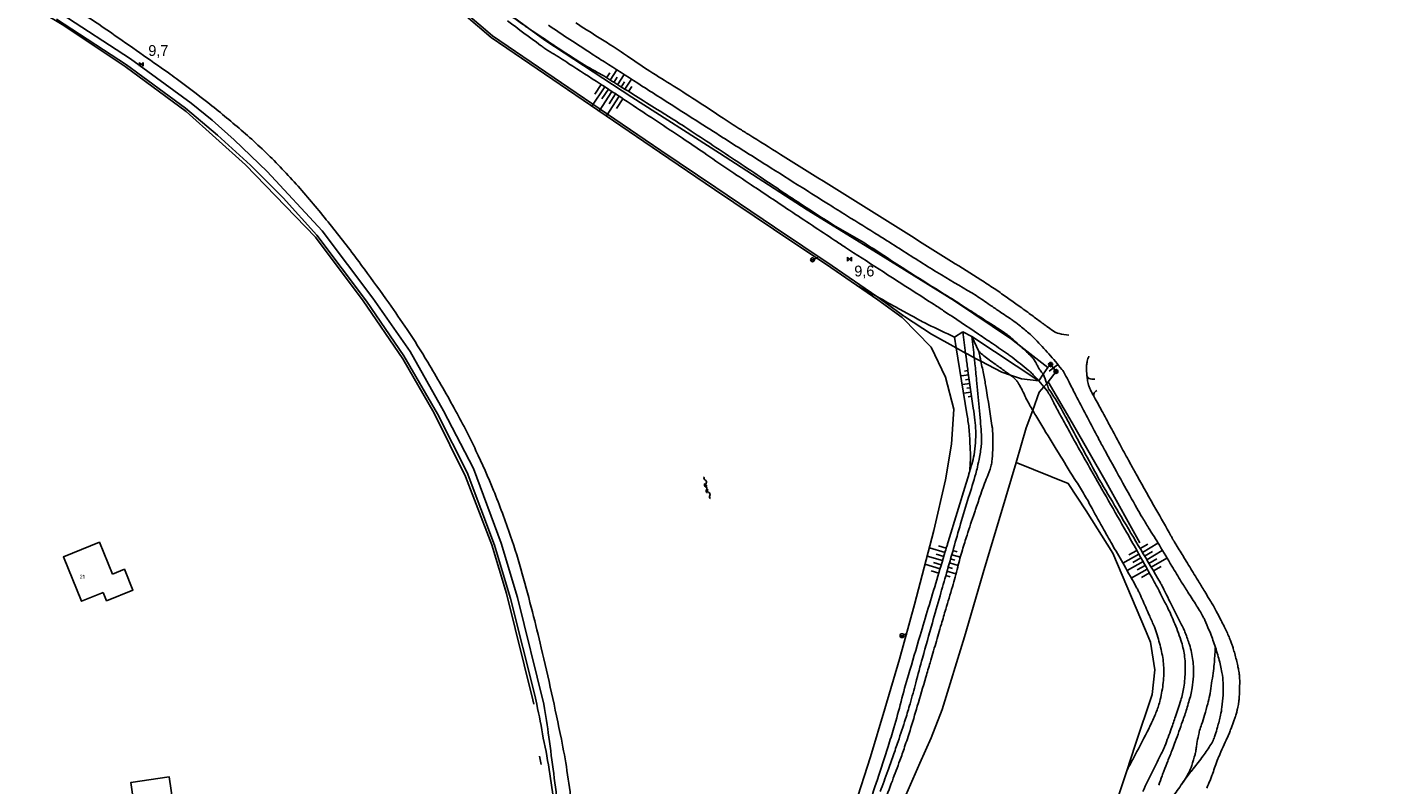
# Model space of a CAD drawing. Header units: millimetres. Extents: x 149344 to 154519, y 463794 to 476271.
# Tile 46 of 70: x 149566 to 149884, y 469481 to 469657. Entities that reach past the tile are written whole.
import ezdxf

# ---------------------------------------------------------------- set-up
doc = ezdxf.new("R2010")
doc.units = ezdxf.units.MM
doc.header["$LTSCALE"] = 4
doc.layers.get('0').update_dxf_attribs({"color": 252, "linetype": 'CONTINUOUS'})
for name, color, linetype in [('Gebouw', 252, 'CONTINUOUS'), ('Huisnummer', 252, 'CONTINUOUS'), ('Kilometrering', 252, 'CONTINUOUS'), ('symbool talud', 252, 'CONTINUOUS'), ('symbool water', 252, 'CONTINUOUS'), ('Topografie', 252, 'CONTINUOUS')]:
    doc.layers.add(name, color=color, linetype=linetype)
doc.styles.add('ISO', font='ISO')
doc.styles.add('rtw_iso', font='iso-rtw.shx')

# ---------------------------------------------------------------- blocks, each defined once
blk = doc.blocks.new('talud')
for p, q in [((0, 0.75), (0.5, 0.75)), ((0, 0.5), (1, 0.5)), ((0, 0.25), (0.5, 0.25)), ((0, 0), (1, 0)), ((0, -0.25), (0.5, -0.25)), ((0, -0.5), (1, -0.5)), ((0, -0.75), (0.5, -0.75))]:
    blk.add_line(p, q)
blk = doc.blocks.new('DRHEK')
at = {"linetype": 'Continuous'}
for p, q in [((1.25, 0), (-1.25, 0)), ((-0.5, 0.7), (0.5, 0.7)), ((-0.5, -0.7), (0.5, -0.7))]:
    blk.add_line(p, q, dxfattribs=at)
blk = doc.blocks.new('paal')
for radius in [0.45, 0.2]:
    blk.add_circle((0, 0), radius)
blk = doc.blocks.new('kilometerpaal')
for p, q in [((-0.44, 0.44), (0.44, -0.44)), ((-0.44, -0.44), (-0.44, 0.44)), ((0.44, 0.44), (-0.44, -0.44)), ((0.44, -0.44), (0.44, 0.44))]:
    blk.add_line(p, q)
at = {"style": 'rtw_iso'}
blk.add_attdef('KILOMETERPAAL', (0.59, 0.87), '', height=2.5, dxfattribs=at)
blk = doc.blocks.new('aanduidingsbord')
for p, q in [((-0.81, -0.33), (0, 0)), ((-1.45, -0.5), (-1.01, -0.5))]:
    blk.add_line(p, q)
at = {"color": 0}
blk.add_circle((-1.23, -0.5), 0.45, dxfattribs=at)
blk = doc.blocks.new('water6')
at = {"linetype": 'Continuous'}
for centre, start, end in [((0.16, 1.47), 129.7446, 230.2554), ((-0.47, 2.22), 309.7446, 50.2554), ((-0.47, 0.72), 309.7446, 50.2554), ((0.49, 0), 129.7446, 230.2554), ((-0.14, 0.75), 309.7446, 50.2554), ((0.16, -1.51), 129.7446, 230.2554), ((-0.47, -0.76), 309.7446, 50.2554), ((-0.47, -2.26), 309.7446, 50.2554), ((-0.14, -0.75), 309.7446, 50.2554)]:
    blk.add_arc(centre, 0.488, start, end, dxfattribs=at)

msp = doc.modelspace()

# ---------------------------------------------------------------- linework, layer by layer
at = {"layer": 'Gebouw'}
for points in [[(149586.15, 469530.11), (149583.13, 469537.51), (149574.8, 469534.1), (149579, 469523.82), (149584.02, 469525.87)], [(149586.15, 469530.11), (149588.93, 469531.24), (149590.89, 469526.44), (149584.8, 469523.95), (149584.02, 469525.87)], [(149600.87, 469472.18), (149599.31, 469483.18), (149590.4, 469481.92), (149591.96, 469470.91), (149600.87, 469472.18)]]:
    msp.add_lwpolyline(points, dxfattribs=at)
at = {"layer": 'Topografie'}
for p, q in [((149783.05, 469586.22), (149781.07, 469584.97)), ((149785.15, 469585.13), (149783.05, 469586.22)), ((149785.15, 469585.13), (149786.74, 469581.61)), ((149804.61, 469577), (149803.35, 469578.65)), ((149684.99, 469488.01), (149685.38, 469486.03))]:
    msp.add_line(p, q, dxfattribs=at)
for points in [[(149803.55, 469263.61, 0), (149802.36, 469256.22, 0.000009)], [(149687.12, 469657.14, 0.006521), (149692.05, 469653.82, 0.001102), (149696.8, 469650.73, 0.001609), (149700.06, 469648.63, 0.000041), (149707.75, 469643.72, 0.00007), (149712.28, 469640.83, 0.000059), (149725.27, 469632.54, 0.000489), (149726.83, 469631.55, 0.000669), (149728.2, 469630.68, 0.000097), (149737.64, 469624.72, 0.00014), (149745.81, 469619.57, 0.000188), (149751.92, 469615.73, 0.001688), (149756.13, 469613.1, -0.000958), (149763.56, 469608.47, -0.001533), (149764.92, 469607.62, 0.000234), (149773.78, 469602.01, 0.005476), (149778.11, 469599.34, 0.002993), (149786.11, 469594.59, 0.001212), (149789.33, 469592.39, 0.001819), (149791.48, 469590.93, 0.00035), (149793.82, 469589.36, -0.001124), (149794.55, 469588.87, -0.019199), (149796.09, 469587.74, -0.012765), (149798.28, 469585.9, -0.020467), (149799.85, 469584.4, -0.00985), (149802.92, 469581.08, -0.012988), (149805.95, 469577.5, -0.047224), (149806.66, 469576.41, -0.003505), (149807.65, 469574.5, 0.002324), (149809.14, 469571.61, 0.000205), (149814.06, 469562.21, 0.001347), (149814.82, 469560.78, 0.003437), (149816.2, 469558.22, 0.001245), (149820.07, 469551.2, 0.001985), (149823.33, 469545.37, 0.005655), (149824.5, 469543.35, 0.005782), (149826.03, 469540.86, -0.003516), (149828.55, 469536.78, -0.00249), (149831.43, 469531.97, 0.003308), (149833.61, 469528.36, 0.006984), (149835.13, 469525.95, -0.005346), (149837.13, 469522.81, -0.005194), (149838.02, 469521.35, -0.006712), (149838.68, 469520.21, -0.021729), (149839.05, 469519.47, -0.007298), (149840.02, 469517.22, -0.015226), (149841.23, 469514.01, -0.014488), (149842.3, 469510.56, -0.013085), (149842.7, 469508.99, -0.012558), (149843.03, 469507.33, -0.030805), (149843.29, 469504.96, -0.02589), (149843.28, 469502.12, -0.017117), (149843.02, 469499.3, -0.025832), (149842.7, 469497.45, -0.005916), (149842.36, 469496.09, -0.005568), (149841.98, 469494.66, -0.010495), (149841.46, 469492.95, -0.017159), (149841.09, 469491.93, -0.043125), (149840.47, 469490.71, -0.018491), (149838.68, 469488.06, -0.015732), (149836.34, 469485.06, 0.019876), (149834.51, 469482.67, 0.000287), (149834.34, 469482.42)], [(149674.19, 469662.48, 0.001591), (149675.16, 469661.73, 0.005754), (149678.63, 469659.12, 0.007925), (149681.2, 469657.3, 0.000923), (149682.2, 469656.62)], [(149800.62, 469574.84, 0.012176), (149798.92, 469576.65, 0.029352), (149798.16, 469577.34, 0.003061), (149794.42, 469580.3, 0.013862), (149793.57, 469580.93, 0.00189), (149789.89, 469583.47, 0.002183), (149786.69, 469585.64, 0.000899), (149778.58, 469591.06, 0.00333), (149776.38, 469592.5, 0.001808), (149771.77, 469595.46, -0.001354), (149765.61, 469599.41, -0.000347), (149757.74, 469604.49, -0.001457), (149755.88, 469605.71, -0.001419), (149753.38, 469607.35, -0.000341), (149743.01, 469614.23, -0.000337), (149734.01, 469620.23, -0.000566), (149728.65, 469623.81, -0.00422), (149723.04, 469627.65, 0.004824), (149718.12, 469630.99, 0.000625), (149714.37, 469633.49, 0.000431), (149708.91, 469637.1, 0.000279), (149703.1, 469640.94, 0.000604), (149700.4, 469642.71, 0.001641), (149699.03, 469643.6, 0.000314), (149691.84, 469648.24, 0.004926), (149687.93, 469650.71, -0.010077), (149686.03, 469651.93, -0.010375), (149685.26, 469652.48, -0.001034), (149677.59, 469658.15, -0.000908)], [(149682.2, 469656.62, 0.001408), (149683.73, 469655.58, 0.001345), (149688.13, 469652.64, 0.001908), (149692.91, 469649.5, 0.004701), (149694.87, 469648.25, 0.02059), (149697.35, 469646.83, -0.02012), (149699.88, 469645.39, -0.000162), (149703.6, 469643.07, 0.000123), (149708.5, 469640, 0.000083), (149713.56, 469636.85, -0.000177), (149715.94, 469635.36, -0.005712), (149718.67, 469633.61, -0.001344), (149730.2, 469625.99, -0.001181), (149736.13, 469622.03, 0.001149), (149742.21, 469617.96, 0.002502), (149747.4, 469614.55, 0.002805), (149752.05, 469611.56, 0.015371), (149756.3, 469609.04, -0.015109), (149760.62, 469606.49, -0.004922), (149765.33, 469603.44, 0.004771), (149770.18, 469600.29, 0.002012), (149777.8, 469595.51, -0.003516), (149782.15, 469592.75, -0.00049), (149784.22, 469591.42, 0.000402), (149786.74, 469589.8, 0.00142), (149788.74, 469588.52, -0.001159), (149791.19, 469586.95, -0.010641), (149793.02, 469585.73, -0.017815), (149794.07, 469584.93, -0.011846), (149794.75, 469584.35, -0.003032), (149796.46, 469582.79)], [(149796.13, 469222.55, -0.000001), (149795.26, 469218.36, -0.001365)], [(149763.9, 469479.81, 0.003959), (149765.65, 469484.56, 0.002028), (149766.9, 469488.08, 0.002169), (149768.04, 469491.37, 0.005058), (149769.76, 469496.61, 0.007566), (149770.82, 469500.13, 0.006252), (149772.14, 469504.97, -0.005272), (149773.68, 469510.7, -0.00031), (149775.97, 469518.83, -0.000401), (149777.75, 469525.12, -0.000629), (149779.25, 469530.37, -0.00029), (149782.52, 469541.79, -0.007198), (149784.37, 469547.89, 0.008039), (149786.02, 469553.36, 0.013104), (149786.41, 469554.86, 0.00847), (149786.9, 469557.21, 0.026524), (149787.32, 469560.22, 0.037443), (149787.34, 469562.37, 0.004156), (149787.15, 469564.91, 0.003285), (149786.87, 469568.12, 0.000201), (149786.81, 469568.73, 0.00002), (149786.21, 469575.01, 0.002095), (149785.83, 469578.81, 0.000278), (149785.68, 469580.2)], [(149758.39, 469596.99, 0.000236), (149763.15, 469594.34)], [(149763.15, 469594.34, 0.000251), (149768.22, 469591.53, 0.000761), (149771.65, 469589.62, 0.011887), (149774.93, 469587.91, 0.006461), (149781.07, 469584.97)], [(149783.67, 469581.28, -0.001128), (149783.05, 469586.22)], [(149785.68, 469580.2, 0.000981), (149785.15, 469585.13)], [(149760.9, 469475.64, 0.002641), (149763.25, 469482.61, 0.002908), (149765.73, 469490.24, 0.005152), (149767.06, 469494.57, 0.008923), (149768.74, 469500.65, -0.008849), (149770.44, 469506.79, -0.000373), (149773.13, 469515.88, -0.000531), (149775.04, 469522.26, -0.000109), (149778.97, 469535.36, -0.001041), (149779.38, 469536.73, -0.000008), (149779.63, 469537.55), (149783.78, 469551.16, -0.000008), (149784.39, 469553.16, 0.000002), (149784.63, 469553.95)], [(149784.63, 469553.95, 0.010803), (149784.79, 469556.53, 0.020914), (149784.8, 469557.87, 0.001605), (149784.71, 469559.7, 0.001225), (149784.59, 469562.11, 0.016509), (149784.43, 469564.01, 0.009712), (149783.99, 469567.22), (149781.48, 469582.5)], [(149796.46, 469582.79, -0.000706), (149796.85, 469582.43, -0.003229), (149798.07, 469581.29, -0.005933), (149798.72, 469580.66, -0.031459), (149799.36, 469579.93, -0.030467), (149799.93, 469579.11, -0.026146), (149800.11, 469578.76, 0.011878), (149800.49, 469578, 0.031385), (149800.91, 469577.3, 0.021722), (149801.64, 469576.35)], [(149764.66, 469476.88, 0.000791), (149766.72, 469482.31, 0.003107), (149768.45, 469487, 0.004697), (149769.55, 469490.11, 0.006499), (149770.8, 469493.96, 0.004514), (149772.49, 469499.53, 0.000016), (149774.47, 469506.29, 0.000032), (149775.45, 469509.61, 0.000009), (149776.75, 469514.07, -0.00001), (149778.06, 469518.53, -0.001235), (149779.08, 469522.01, 0.000833), (149780.61, 469527.17, 0.011271), (149781.84, 469531.73, -0.012832), (149782.94, 469535.73, -0.004997), (149784, 469539.14, -0.003295), (149785.7, 469544.27, -0.000762), (149786.06, 469545.32, -0.000241), (149787.19, 469548.65, -0.013133), (149788.65, 469552.56, 0.020944), (149789.52, 469555.03, 0.045784), (149789.76, 469556.15, 0.019078), (149789.97, 469558.88, 0.01381), (149790, 469561.74, 0.020853), (149789.89, 469563.64, 0.013631), (149789.78, 469564.53, 0.001407), (149788.42, 469573.13, 0.00921), (149787.88, 469576.14, 0.002992), (149787.21, 469579.39)], [(149784.63, 469553.95, 0.000004), (149785.12, 469555.58, 0.031997), (149785.63, 469557.72, 0.024767), (149785.96, 469560.53, 0.023251), (149786.02, 469563.24, 0.025409), (149785.84, 469565.72, 0.004911), (149785.45, 469568.55, -0.001616), (149784.22, 469577.17, -0.002714), (149783.81, 469580.21, -0.000245), (149783.67, 469581.28)], [(149794.08, 469576.16, 0.005538), (149793.79, 469576.38, 0.007842), (149792.87, 469577.04, -0.003265), (149790.64, 469578.6, -0.009854), (149789.13, 469579.72, -0.006067), (149786.74, 469581.61)], [(149787.21, 469579.39, 0.002036), (149786.74, 469581.61)], [(149812.22, 469580.54, 0.020082), (149811.99, 469580.02, 0.056304), (149811.82, 469579.38, 0.005838), (149811.69, 469578.44, 0.024305), (149811.67, 469578.21, 0.012864), (149811.66, 469577.78, 0.007143), (149811.69, 469577, 0.009982), (149811.74, 469576.26)], [(149799.2, 469568.04, -0.001243), (149798.84, 469568.66, -0.005129), (149798.09, 469569.98, -0.019736), (149797.62, 469570.92, 0.010541), (149796.77, 469572.69, 0.012238), (149796.03, 469574.07, 0.025435), (149795.62, 469574.71, 0.053617), (149795.09, 469575.31, 0.020142), (149794.08, 469576.16)], [(149801.64, 469576.35, -0.008363), (149802.46, 469574.22)], [(149811.74, 469576.26, 0.014714), (149811.87, 469575.17, 0.034074), (149812.16, 469573.87, 0.015298), (149812.42, 469573.07, 0.036125), (149812.56, 469572.74, 0.00193), (149813.07, 469571.79, 0.000233), (149813.44, 469571.12)], [(149811.74, 469576.26, 0.111308), (149811.97, 469575.61, 0.190969), (149812.29, 469575.36, 0.035852), (149812.87, 469575.25, 0.042354), (149813.36, 469575.24, 0.002369), (149813.6, 469575.25, -0.004975)], [(149802.46, 469574.22, -0.004762), (149802.9, 469572.99, -0.022801), (149803.9, 469571.52, -0.001015), (149805.78, 469568.43, -0.011119), (149805.94, 469568.14, -0.004459), (149808.06, 469564.2, 0.003244), (149810.95, 469558.77, 0.000684), (149814.47, 469552.27, 0.008708), (149814.76, 469551.76, 0.000516), (149815.6, 469550.34, -0.000106), (149819.7, 469543.43, -0.000065), (149828.76, 469528.13, -0.003954), (149828.91, 469527.88, -0.015913), (149829.3, 469527.13, 0.00255), (149831.64, 469522.41, 0.001028), (149832.91, 469519.89, -0.001096), (149834.1, 469517.53, -0.027423), (149834.54, 469516.52, -0.01052), (149835.49, 469513.81, -0.046566), (149836.3, 469510.16, -0.047223), (149836.42, 469506.48, -0.019668), (149836.15, 469503.79, -0.032564), (149835.82, 469502.19, -0.008039), (149834.86, 469498.93, -0.009011), (149833.9, 469496.04, -0.00198), (149832.22, 469491.32, -0.005353), (149831.57, 469489.59, -0.006618), (149830.46, 469486.83, 0.008007), (149829.56, 469484.55, 0.003397), (149829.15, 469483.44, 0.001781), (149828.38, 469481.31, 0.011184)], [(149824.68, 469479.81, -0.000402), (149827.1, 469484.73, -0.00165), (149828.98, 469488.53, 0.004462), (149829.67, 469489.94, 0.02317), (149829.82, 469490.31, 0.002172), (149831.29, 469494.34, 0.005278), (149832.27, 469497.17, 0.004007), (149833.49, 469500.92, 0.039556), (149834.19, 469503.92, 0.030862), (149834.53, 469507.85, 0.042796), (149834.32, 469511.41, 0.043949), (149833.52, 469514.8, 0.016421), (149831.92, 469519.11, 0.020613), (149830.4, 469522.45, 0.002566), (149827.82, 469527.47, 0.007166), (149826.86, 469529.25, 0.000874), (149823.28, 469535.66, 0.001334), (149820.91, 469539.86, 0.000893), (149816.78, 469547.09, -0.000906), (149812.7, 469554.22, -0.001509), (149807.46, 469563.52, -0.00424), (149805.63, 469566.85, -0.002925), (149805.36, 469567.34, 0.000529), (149803.93, 469570.07, 0.002232), (149802.66, 469572.47), (149801.8, 469573.46)], [(149813.44, 469571.12, -0.114494), (149813.38, 469571.84, -0.174443), (149813.61, 469572.26, -0.040959), (149814.07, 469572.61, -0.076756)], [(149813.44, 469571.12, 0.00056), (149814.33, 469569.49, 0.000208), (149816.49, 469565.54, -0.000595), (149817.24, 469564.16, -0.002322), (149819.36, 469560.22, 0.002434), (149821.38, 469556.47, 0.000269), (149821.88, 469555.55, 0.001597), (149821.97, 469555.39, 0.000815), (149822.19, 469554.99, 0.000447), (149822.6, 469554.26, 0.000283), (149823.39, 469552.86, 0.000051), (149827.75, 469545.12, 0.000138), (149831.22, 469538.96, 0.001296), (149831.59, 469538.3, 0.00135), (149831.67, 469538.16, 0.001292), (149831.76, 469538.01, 0.003307), (149831.93, 469537.72, 0.001108), (149832.45, 469536.86, 0.00107), (149834.23, 469533.96, -0.000897), (149836.35, 469530.49, -0.000027), (149837.41, 469528.75, -0.00002), (149838.83, 469526.43, -0.000153), (149839.71, 469524.97, -0.000234), (149840.29, 469524.03, -0.0054), (149840.46, 469523.75, -0.00151), (149841.03, 469522.75, -0.006142), (149841.7, 469521.54, -0.003519), (149842.83, 469519.4, -0.005302), (149843.52, 469518.03, -0.005663), (149844.14, 469516.74, -0.00917), (149844.66, 469515.58, -0.010093), (149845.09, 469514.5, -0.007282), (149845.38, 469513.69, -0.007198), (149845.65, 469512.87, -0.007936), (149845.97, 469511.75, -0.005995), (149846.36, 469510.27, -0.006236), (149846.68, 469508.92, -0.009021), (149846.88, 469507.98, -0.009081), (149847, 469507.26, -0.0123), (149847.06, 469506.73, -0.010601), (149847.1, 469506.22, -0.008327), (149847.13, 469505.56, -0.008585), (149847.13, 469504.7, -0.00537), (149847.1, 469503.32, -0.006885), (149847.03, 469501.85, -0.010072), (149846.95, 469500.85, -0.009554), (149846.87, 469500.2, -0.010968), (149846.78, 469499.64, -0.01267), (149846.63, 469498.94, -0.011784), (149846.44, 469498.2, -0.006836), (149846.13, 469497.19, -0.008316), (149845.86, 469496.37, -0.002315), (149845.52, 469495.45, -0.002693), (149845.23, 469494.65, -0.002712), (149844.83, 469493.61, -0.006652), (149844.66, 469493.18, -0.008338), (149844.25, 469492.26, 0.003605), (149843.28, 469490.12, 0.001128), (149842.27, 469487.83, 0.012809), (149842.18, 469487.62, 0.003116), (149842.09, 469487.38, 0.000434), (149841.47, 469485.66, 0.000848), (149840.89, 469484.05, -0.001811), (149840.61, 469483.29, -0.010546), (149840.26, 469482.38, 0.005374), (149839.54, 469480.61, 0.001657)], [(149796.96, 469226.57, -0.000001), (149796.31, 469223.41, -0.000004)], [(149820.97, 469484.61, 0.001439), (149822.37, 469487.2, 0.003507), (149823.02, 469488.43, 0.00027), (149825.62, 469493.44, 0.001591), (149826.06, 469494.3, 0.011725), (149826.56, 469495.35, 0.004644), (149827.75, 469498.04, 0.040352), (149828.62, 469500.64, 0.027953), (149829.37, 469504.52, 0.043741), (149829.55, 469508.48, 0.045725), (149829.04, 469512.23, 0.015417), (149828.05, 469516.03, 0.03061), (149827.38, 469517.89, 0.000799), (149826.3, 469520.35, 0.001218), (149825.59, 469521.97, 0.000878), (149823.92, 469525.73, 0.008267), (149823.73, 469526.13, 0.013821), (149823.33, 469526.9, 0.001974), (149820.37, 469532.16, 0.000726), (149817.87, 469536.54, -0.000835), (149815.7, 469540.34, -0.006045), (149812.95, 469545.33, 0.009707), (149811.22, 469548.42, 0.009555), (149809.3, 469551.55, -0.005045), (149805.63, 469557.43, -0.000778), (149801.8, 469563.71, -0.001567), (149799.91, 469566.84, -0.002444), (149799.2, 469568.04)], [(149790.41, 469197.63, 0.000013), (149789.69, 469194.72, -0.000001), (149788.97, 469191.82, -0.000005), (149787.91, 469187.57, -0.000051)], [(149834.34, 469482.42, 0.020515), (149835.29, 469484.05, 0.047752), (149836.02, 469485.8, 0.003985), (149836.8, 469488.41, 0.027383), (149836.89, 469488.79, 0.01045), (149837.07, 469489.91, -0.011842), (149837.22, 469490.9, -0.007161), (149837.59, 469492.77, -0.011389), (149837.86, 469493.94, -0.022835), (149838.3, 469495.35, 0.015051), (149838.99, 469497.48, 0.007599), (149839.72, 469500.11, 0.010283), (149840.19, 469502.07, 0.014813), (149840.27, 469502.52, 0.001454), (149840.98, 469507.17, 0.016513), (149841.23, 469509.31, 0.009561), (149841.46, 469513.02)], [(149820.86, 469484.42, 0.000104), (149820.97, 469484.61)], [(149834.34, 469482.42, 0.003604), (149832.15, 469479.27, 0.007385), (149830.95, 469477.45, 0.004), (149829.49, 469475.12, -0.003171), (149827.64, 469472.17, -0.003191), (149826.02, 469469.65, -0.00098), (149825.27, 469468.51, -0.001638), (149824, 469466.6, -0.017867), (149822.77, 469464.89, -0.000814), (149822.61, 469464.68)], [(149833.78, 469481.6, 0.010792), (149834.34, 469482.42)]]:
    msp.add_lwpolyline(points, format="xyb", dxfattribs=at)
at = {"layer": 'Topografie', "flags": 128}
for points in [[(149575.74, 469719.34), (149583.82, 469714.64), (149602.07, 469703.88), (149621.99, 469692.14), (149642.92, 469679.46), (149654.86, 469670.59), (149673.86, 469654.29), (149712.8, 469627.76), (149725.55, 469619.15), (149739.16, 469609.98), (149752.46, 469601.04), (149758.39, 469596.99)], [(149763.15, 469594.34), (149752.74, 469601.45), (149739.44, 469610.4), (149725.83, 469619.57), (149713.08, 469628.18), (149674.16, 469654.69), (149655.17, 469670.98), (149643.19, 469679.87), (149622.25, 469692.57), (149619.77, 469694.03), (149620.25, 469695.28), (149608.22, 469702.05), (149596.61, 469708.87), (149579.49, 469718.94), (149576.76, 469721.09)], [(149457.44, 469712.06), (149467.26, 469716.61), (149470.9, 469717.41), (149474.81, 469716.55), (149479.95, 469712.35), (149486.26, 469708.07), (149491.34, 469704.77), (149499.24, 469699.27), (149500, 469698.86), (149549.37, 469672.35), (149574.49, 469657.28), (149589.12, 469647.62), (149603.2, 469637.21), (149616.97, 469624.87), (149633.16, 469608.07), (149644.19, 469593.36), (149653.39, 469579.93), (149660.65, 469567.34), (149667.9, 469552.71), (149674, 469536.93), (149677.38, 469525.63), (149683.5, 469501.06), (149683.7, 469500)], [(149682.2, 469656.62), (149674.19, 469662.48)], [(149796.46, 469582.79), (149794.31, 469584.48), (149781.14, 469593.35), (149764.04, 469603.9), (149746.99, 469614.41), (149726.67, 469627.51), (149706.4, 469640.52), (149686.25, 469653.66), (149682.2, 469656.62)], [(149758.39, 469596.99), (149763.38, 469593.58), (149769, 469589.5), (149775.7, 469582.61), (149778.99, 469575.67), (149780.92, 469568.27), (149780.4, 469560.2), (149779, 469551.96), (149776.32, 469540.19), (149771.82, 469523.08), (149768.35, 469510.47), (149765.01, 469498.92), (149761.68, 469487.82), (149758.01, 469476.58), (149756.3, 469472.06), (149750.79, 469457.52), (149745.98, 469445.28)], [(149781.48, 469582.5), (149775.75, 469585.67), (149769.52, 469589.74), (149769.35, 469589.86), (149769.33, 469589.88), (149763.67, 469593.99), (149763.15, 469594.34)], [(149800.62, 469574.84), (149785.15, 469585.13)], [(149783.67, 469581.28), (149781.48, 469582.5)], [(149802.69, 469577.92), (149796.46, 469582.79)], [(149785.68, 469580.2), (149784.21, 469580.98), (149783.67, 469581.28)], [(149787.21, 469579.39), (149785.68, 469580.2)], [(149794.08, 469576.16), (149792.08, 469576.83), (149787.21, 469579.39)], [(149800.62, 469574.84), (149796.59, 469575.33), (149794.08, 469576.16)], [(149801.64, 469576.35), (149800.62, 469574.84)], [(149802.69, 469577.92), (149801.64, 469576.35)], [(149803.35, 469578.65), (149802.69, 469577.92)], [(149802.79, 469574.58), (149804.61, 469577)], [(149801.8, 469573.46), (149800.69, 469572.19), (149799.2, 469568.04)], [(149802.46, 469574.22), (149801.8, 469573.46)], [(149802.79, 469574.58), (149802.46, 469574.22)], [(149824.05, 469537.33), (149816.19, 469551.37), (149808.38, 469565.14), (149802.79, 469574.58)], [(149799.2, 469568.04), (149797.72, 469563.95), (149795.36, 469555.93)], [(149744.93, 469415.14), (149749.66, 469428.79), (149755.54, 469444.47), (149763.04, 469463.45), (149766.57, 469471.53), (149773.04, 469486.33), (149775.71, 469492.23), (149778.27, 469498.78), (149783.44, 469515.57), (149788.1, 469531.69), (149791.94, 469544.3), (149795.36, 469555.93)], [(149795.36, 469555.93), (149807.42, 469551.09), (149811.61, 469544.73), (149817.78, 469534.95), (149825.36, 469517.16), (149826.45, 469514.36), (149827.45, 469507.98), (149826.9, 469502.27), (149822.91, 469490.52), (149820.97, 469484.61)], [(149820.97, 469484.61), (149815.75, 469468.75)]]:
    msp.add_lwpolyline(points, dxfattribs=at)
for points in [[(149573.21, 469658.52), (149589.37, 469648.01), (149603.08, 469637.94), (149610.5, 469631.71), (149618.07, 469624.78), (149625.66, 469617.19), (149633.43, 469608.54), (149644.99, 469593.28), (149653.59, 469580.66), (149661.41, 469567.22), (149668.24, 469553.66), (149674.6, 469536.79), (149678.31, 469524.47), (149683.97, 469502.11), (149684.37, 469500, -0.011532), (149685.9, 469492.15, -0.026327), (149688.52, 469475.56, -0.00497)], [(149574.22, 469659.87), (149590.34, 469649.4), (149604.38, 469639.11), (149609.25, 469635.15), (149614.32, 469630.59), (149621.93, 469623.32), (149634.7, 469609.58), (149646.42, 469594.01), (149655.04, 469581.62), (149662.81, 469567.94), (149669.74, 469554.52), (149676.15, 469537.29), (149679.95, 469524.67), (149686.02, 469500, -0.013757), (149687.18, 469492.4, -0.002873), (149689.37, 469475.51, -0.00449)], [(149692.45, 469476.77, 0.010085), (149691.38, 469484.66, 0.010896), (149690.08, 469491.9, 0.004088), (149687.81, 469502.68, 0.004226), (149685.44, 469513.07, 0.004688), (149683.39, 469521.35, 0.004367), (149681.03, 469530.21, 0.015984), (149678.33, 469538.92, 0.012941), (149674.38, 469549.47, 0.015444), (149670.31, 469558.68, 0.014071), (149665.26, 469568.52, 0.009366), (149659.15, 469579.15, 0.012805), (149654.35, 469586.72, 0.005979), (149650.11, 469592.87, 0.004634), (149644.48, 469600.69, 0.008937), (149637.75, 469609.5, 0.009178), (149630.9, 469617.85, 0.019156), (149623.57, 469625.8, 0.019897), (149615.94, 469632.88, 0.009358), (149608.2, 469639.27, 0.010288), (149600.93, 469644.79, 0.004461), (149599.01, 469646.17, 0.000663), (149585.98, 469655.29, 0.012617), (149579.87, 469659.33, 0.00702)], [(149807.6, 469585.43, -0.055752), (149805.31, 469585.78, -0.085564), (149803.91, 469586.43, -0.002887), (149802.51, 469587.41, -0.004897), (149801.69, 469588.01, -0.000703), (149799.58, 469589.57, 0.001247), (149798.39, 469590.45, 0.002172), (149795.64, 469592.45, 0.002313), (149793.04, 469594.3, 0.006409), (149790.3, 469596.19, 0.005748), (149787.19, 469598.22, 0.001954), (149780.44, 469602.48, 0.000334), (149740.83, 469627.24, 0.000204), (149733.47, 469631.83, -0.000658), (149731.19, 469633.26, -0.007605), (149727.57, 469635.6, 0.004297), (149721.2, 469639.79, 0.004165), (149715.25, 469643.56, -0.004663), (149709.93, 469646.93, -0.007894), (149705.39, 469649.98, 0.00937), (149701.55, 469652.54, 0.002778), (149698.48, 469654.47, -0.001672), (149693.39, 469657.68, -0.001536)]]:
    msp.add_lwpolyline(points, format="xyb", dxfattribs=at)
at = {"layer": 'Topografie'}
for points in [[(149781.48, 469582.5), (149781.07, 469584.97)], [(149801.8, 469573.46), (149800.62, 469574.84)]]:
    msp.add_lwpolyline(points, dxfattribs=at)

# ---------------------------------------------------------------- block references
at = {"layer": 'Kilometrering', "linetype": 'Continuous'}
ref = msp.add_blockref('kilometerpaal', (149592.81, 469648.08), dxfattribs=at)
ref.add_attrib('KILOMETERPAAL', '9,7', (149594.44, 469650.04), dxfattribs={"layer": '0', "height": 2.5, "style": 'rtw_iso'})
ref = msp.add_blockref('kilometerpaal', (149756.79, 469602.99), dxfattribs=at)
ref.add_attrib('KILOMETERPAAL', '9,6', (149757.9, 469599.01), dxfattribs={"layer": '0', "height": 2.5, "style": 'rtw_iso'})
at = {"layer": 'symbool talud', "yscale": 4}
for p, xscale, zscale, rotation in [((149703.11, 469643.37), 2.794108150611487, 2.794108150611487, 58.00615320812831), ((149701.8, 469641.79), 5.397234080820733, 5.397234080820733, 236.696022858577), ((149825.62, 469533.43), 4.178903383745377, 4.178903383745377, 30.63658492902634), ((149778.33, 469533.23), 3.712007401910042, 3.712007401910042, 163.2997681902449), ((149779.91, 469532.69), 2.110505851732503, 2.110505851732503, 343.9990383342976), ((149824.76, 469533), 4.239432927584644, 4.239432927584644, 209.2310444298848)]:
    msp.add_blockref('talud', p, dxfattribs=dict(at, xscale=xscale, zscale=zscale, rotation=rotation))
at = {"layer": 'symbool talud', "linetype": 'Continuous', "xscale": 1.672901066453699, "yscale": 4, "zscale": 1.672901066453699, "rotation": 188.0803541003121}
msp.add_blockref('talud', (149784.64, 469574.23), dxfattribs=at)
at = {"layer": 'symbool water', "linetype": 'Continuous', "rotation": 196.1698851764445}
msp.add_blockref('water6', (149723.76, 469550.03), dxfattribs=at)
at = {"layer": 'Topografie', "linetype": 'Continuous'}
for name, p in [('aanduidingsbord', (149749.46, 469603.36)), ('paal', (149803.35, 469578.65)), ('paal', (149804.61, 469577)), ('aanduidingsbord', (149770.18, 469516.37))]:
    msp.add_blockref(name, p, dxfattribs=at)
at = {"layer": 'Topografie', "rotation": 37.59315336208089}
msp.add_blockref('DRHEK', (149803.98, 469577.82), dxfattribs=at)

# ---------------------------------------------------------------- texts
at = {"layer": 'Huisnummer', "style": 'ISO'}
msp.add_text('21', height=0.9, dxfattribs=at).set_placement((149578.56, 469529.07))

doc.saveas('drawing.dxf')
